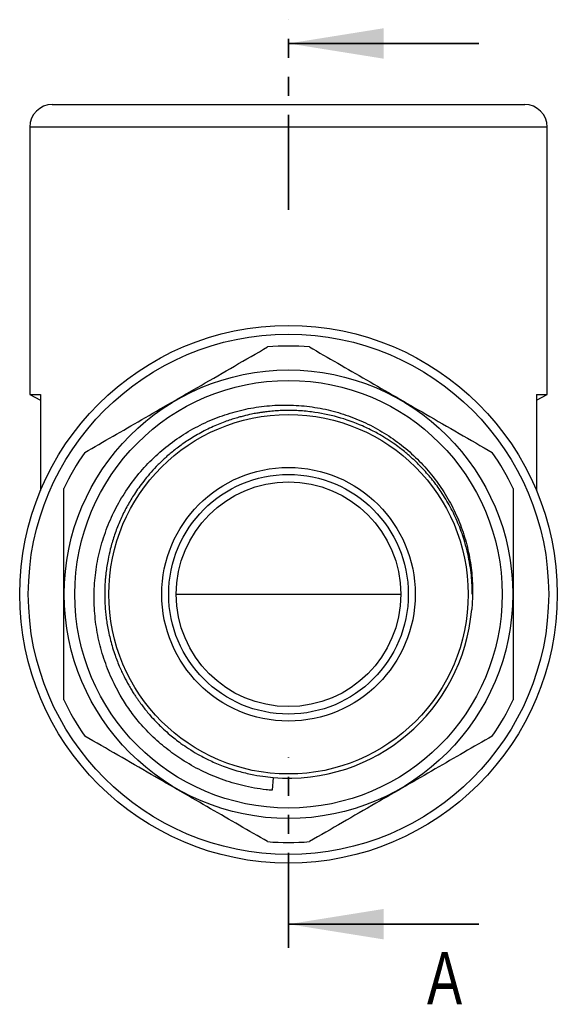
# Model space of a CAD drawing. Header units: millimetres. Extents: x 0 to 420, y 0 to 297.
# Tile 3 of 6: x 199 to 235, y 107 to 172. Entities that reach past the tile are written whole.
import ezdxf

# ---------------------------------------------------------------- set-up
doc = ezdxf.new("R2010")
doc.units = ezdxf.units.MM
doc.linetypes.add('PHANTOM', pattern=[12.7, 6.35, -1.27, 1.27, -1.27, 1.27, -1.27])
doc.styles.add('SLDTEXTSTYLE0', font='TXT', dxfattribs={"width": 0.75})

msp = doc.modelspace()

# ---------------------------------------------------------------- linework, layer by layer
at = {"color": 7, "linetype": 'PHANTOM', "lineweight": 35}
for p, q in [((216.885, 159.646), (216.885, 172.346)), ((216.885, 110.365), (216.885, 123.071))]:
    msp.add_line(p, q, dxfattribs=at)
at = {"color": 7, "linetype": 'Continuous', "lineweight": 35}
for p, q in [((229.585, 170.759), (216.885, 170.759)), ((229.585, 111.953), (216.885, 111.953))]:
    msp.add_line(p, q, dxfattribs=at)
at = {"color": 7, "linetype": 'Continuous', "lineweight": 25}
for p, q in [((201.11, 166.681), (216.885, 166.681)), ((216.885, 166.681), (232.66, 166.681)), ((199.61, 165.181), (199.61, 147.315)), ((234.16, 147.315), (234.16, 165.181)), ((199.61, 147.315), (200.327, 146.952)), ((199.61, 147.315), (200.327, 147.315)), ((200.327, 147.315), (200.327, 140.911)), ((233.443, 146.952), (234.16, 147.315)), ((233.443, 147.315), (234.16, 147.315)), ((233.443, 147.315), (233.443, 140.911)), ((215.861, 121.748), (215.789, 120.892))]:
    msp.add_line(p, q, dxfattribs=at)
at = {"color": 8, "linetype": 'Continuous', "lineweight": 25}
for p, q in [((216.885, 165.181), (199.61, 165.181)), ((234.16, 165.181), (216.885, 165.181)), ((209.385, 133.981), (224.385, 133.981))]:
    msp.add_line(p, q, dxfattribs=at)
at = {"color": 7, "linetype": 'Continuous', "lineweight": 25}
for radius in [17.95, 17.373, 14.975, 14.275, 12, 8.466, 8, 7.5]:
    msp.add_circle((216.885, 133.981), radius, dxfattribs=at)
for centre, radius, start, end in [((201.11, 165.181), 1.5, 90, 180), ((232.66, 165.181), 1.5, 0, 90), ((216.885, 133.981), 16.575, 85.17976, 94.82024), ((216.885, 133.981), 16.575, 145.17976, 154.82024), ((216.885, 133.981), 16.575, 25.17976, 34.82024), ((216.885, 133.981), 12.275, 265.21536, 355.21536), ((216.885, 133.981), 16.575, 205.17976, 214.82024), ((216.885, 133.981), 16.575, 325.17976, 334.82024), ((216.885, 133.981), 16.575, 265.17976, 274.82024)]:
    msp.add_arc(centre, radius, start, end, dxfattribs=at)
for points, knots in [([(203.278, 143.445), (203.906, 143.808), (205.163, 144.533), (207.098, 145.65), (209.065, 146.786), (211.138, 147.983), (213.291, 149.226), (214.757, 150.072), (215.492, 150.497)], [0, 0, 0, 0, 0.1567217, 0.3133987, 0.4741366, 0.6348683, 0.8167134, 1, 1, 1, 1]), ([(218.278, 150.497), (218.906, 150.134), (220.163, 149.409), (222.098, 148.292), (224.065, 147.156), (226.138, 145.959), (228.291, 144.716), (229.757, 143.87), (230.492, 143.445)], [0, 0, 0, 0, 0.1567217, 0.3133987, 0.4741366, 0.6348683, 0.8167134, 1, 1, 1, 1]), ([(206.855, 125.5), (206.638, 125.779), (206.204, 126.336), (205.576, 127.338), (204.984, 128.506), (204.48, 129.848), (204.121, 131.248), (203.921, 132.694), (203.883, 134.165), (204.009, 135.629), (204.303, 137.066), (204.756, 138.459), (205.36, 139.789), (206.112, 141.036), (206.994, 142.19), (207.999, 143.238), (209.118, 144.162), (210.334, 144.955), (211.626, 145.604), (212.979, 146.096), (214.371, 146.434), (215.792, 146.615), (217.225, 146.632), (218.651, 146.489), (220.048, 146.187), (221.395, 145.726), (222.677, 145.121), (223.884, 144.377), (224.995, 143.501), (226.001, 142.508), (226.888, 141.411), (227.64, 140.22), (228.253, 138.955), (228.719, 137.633), (229.029, 136.27), (229.184, 134.885), (229.189, 133.775), (229.133, 133.135), (229.117, 132.957)], [0, 0, 0, 0, 0.021224, 0.042447, 0.071099, 0.099837, 0.128488, 0.157906, 0.187417, 0.216832, 0.246112, 0.275488, 0.304768, 0.333795, 0.362915, 0.391942, 0.42096, 0.450073, 0.479091, 0.507732, 0.536463, 0.565104, 0.593753, 0.622495, 0.651143, 0.679499, 0.707947, 0.736304, 0.764562, 0.792909, 0.821164, 0.849261, 0.877449, 0.905546, 0.933413, 0.961369, 0.989235, 1, 1, 1, 1]), ([(229.16, 133.981), (229.157, 134.181), (229.151, 134.598), (229.1, 135.25), (229.008, 135.951), (228.864, 136.698), (228.631, 137.592), (228.278, 138.602), (227.774, 139.689), (227.203, 140.66), (226.59, 141.518), (226.112, 142.085), (225.772, 142.449), (225.592, 142.634), (225.409, 142.814), (225.222, 142.991), (225.031, 143.164), (224.831, 143.338), (224.59, 143.538), (224.271, 143.789), (223.933, 144.033), (223.605, 144.255), (223.314, 144.439), (222.991, 144.631), (222.635, 144.828), (222.244, 145.027), (221.434, 145.402), (220.171, 145.852), (218.686, 146.15), (217.439, 146.256), (216.704, 146.26), (216.226, 146.239), (216.003, 146.225), (215.782, 146.207), (215.56, 146.185), (215.339, 146.159), (215.119, 146.129), (214.932, 146.1), (214.7, 146.06), (214.356, 145.995), (213.951, 145.903), (213.55, 145.795), (213.204, 145.693), (212.823, 145.566), (212.407, 145.413), (211.96, 145.228), (211.493, 145.012), (211.028, 144.772), (210.587, 144.521), (210.178, 144.265), (209.8, 144.008), (209.453, 143.753), (209.134, 143.502), (208.843, 143.257), (208.481, 142.933), (208.064, 142.526), (207.612, 142.032), (207.222, 141.558), (206.888, 141.109), (206.604, 140.693), (206.356, 140.297), (206.133, 139.908), (205.923, 139.511), (205.728, 139.106), (205.548, 138.695), (205.384, 138.278), (205.234, 137.854), (205.101, 137.426), (204.961, 136.913), (204.811, 136.241), (204.714, 135.616), (204.662, 135.121), (204.638, 134.828), (204.62, 134.519), (204.61, 134.195), (204.609, 133.854), (204.618, 133.504), (204.637, 133.14), (204.669, 132.761), (204.715, 132.357), (204.78, 131.931), (204.864, 131.482), (204.971, 131.013), (205.103, 130.523), (205.298, 129.908), (205.56, 129.222), (205.885, 128.517), (206.166, 127.992), (206.388, 127.615), (206.55, 127.356), (206.692, 127.14), (206.823, 126.949), (206.982, 126.726), (207.18, 126.462), (207.415, 126.168), (207.695, 125.838), (208.063, 125.437), (208.501, 125.007), (208.932, 124.626), (209.322, 124.309), (209.732, 124), (210.233, 123.657), (210.844, 123.286), (211.574, 122.902), (212.443, 122.523), (213.383, 122.201), (214.312, 121.968), (215.126, 121.822), (215.63, 121.772), (215.861, 121.748)], [0, 0, 0, 0, 0.010559, 0.022059, 0.034501, 0.047885, 0.06221, 0.083257, 0.104304, 0.125351, 0.14264, 0.159929, 0.164458, 0.168987, 0.173516, 0.178045, 0.182574, 0.187103, 0.192029, 0.199168, 0.208519, 0.214025, 0.220085, 0.226697, 0.233863, 0.241582, 0.249855, 0.280982, 0.31211, 0.329551, 0.346993, 0.350909, 0.354826, 0.358742, 0.362659, 0.366575, 0.370491, 0.374408, 0.376578, 0.382894, 0.392883, 0.398503, 0.404848, 0.411919, 0.419716, 0.428238, 0.437486, 0.446877, 0.455818, 0.464308, 0.472348, 0.479938, 0.487077, 0.493765, 0.500003, 0.512747, 0.524523, 0.535329, 0.545166, 0.554035, 0.561934, 0.569833, 0.577732, 0.585631, 0.593529, 0.601428, 0.609327, 0.617226, 0.625125, 0.637375, 0.653585, 0.658487, 0.66366, 0.669105, 0.674822, 0.680811, 0.687071, 0.693329, 0.700031, 0.707178, 0.714768, 0.722803, 0.731281, 0.740204, 0.749571, 0.765316, 0.778969, 0.790529, 0.796738, 0.802116, 0.806662, 0.810378, 0.814312, 0.821156, 0.827788, 0.834209, 0.844003, 0.856514, 0.866619, 0.874317, 0.883069, 0.893737, 0.906323, 0.920826, 0.937246, 0.956381, 0.973219, 0.987759, 1, 1, 1, 1]), ([(201.885, 126.929), (201.885, 127.52), (201.885, 128.807), (201.885, 130.821), (201.885, 132.98), (201.885, 135.166), (201.885, 137.251), (201.885, 139.209), (201.885, 140.424), (201.885, 141.033)], [0, 0, 0, 0, 0.127777, 0.278186, 0.428562, 0.583001, 0.737456, 0.868489, 1, 1, 1, 1]), ([(231.885, 141.033), (231.885, 140.426), (231.885, 139.212), (231.885, 137.272), (231.885, 135.225), (231.885, 133.058), (231.885, 130.88), (231.885, 128.826), (231.885, 127.52), (231.885, 126.929)], [0, 0, 0, 0, 0.131055, 0.262544, 0.412867, 0.563174, 0.71768, 0.872223, 1, 1, 1, 1]), ([(215.789, 120.892), (215.658, 120.904), (214.998, 120.966), (213.859, 121.17), (212.405, 121.606), (211.045, 122.187), (209.808, 122.886), (208.705, 123.68), (207.723, 124.533), (207.144, 125.178), (206.855, 125.5)], [0, 0, 0, 0, 0.0384972, 0.1927516, 0.3357736, 0.4792516, 0.6222736, 0.7480792, 0.8741944, 1, 1, 1, 1]), ([(215.492, 117.464), (214.864, 117.827), (213.607, 118.553), (211.672, 119.67), (209.705, 120.805), (207.632, 122.002), (205.479, 123.246), (204.013, 124.092), (203.278, 124.516)], [0, 0, 0, 0, 0.1567217, 0.3133987, 0.4741366, 0.6348683, 0.8167134, 1, 1, 1, 1]), ([(230.492, 124.516), (229.864, 124.153), (228.607, 123.428), (226.672, 122.311), (224.705, 121.175), (222.632, 119.978), (220.479, 118.735), (219.013, 117.889), (218.278, 117.464)], [0, 0, 0, 0, 0.156722, 0.313399, 0.474137, 0.634868, 0.816713, 1, 1, 1, 1])]:
    msp.add_open_spline(points, degree=3, knots=knots, dxfattribs=at)
at = {"color": 7, "linetype": 'Continuous', "lineweight": 35}
for points in [[(216.885, 170.759), (223.235, 169.743), (223.235, 171.775)], [(216.885, 111.953), (223.235, 110.937), (223.235, 112.969)]]:
    msp.add_solid(points, dxfattribs=at)

# ---------------------------------------------------------------- texts
at = {"color": 7, "linetype": 'Continuous', "insert": (226.135, 110.102), "char_height": 3.5, "attachment_point": 1, "style": 'SLDTEXTSTYLE0'}
msp.add_mtext('A', dxfattribs=at)

doc.saveas('drawing.dxf')
